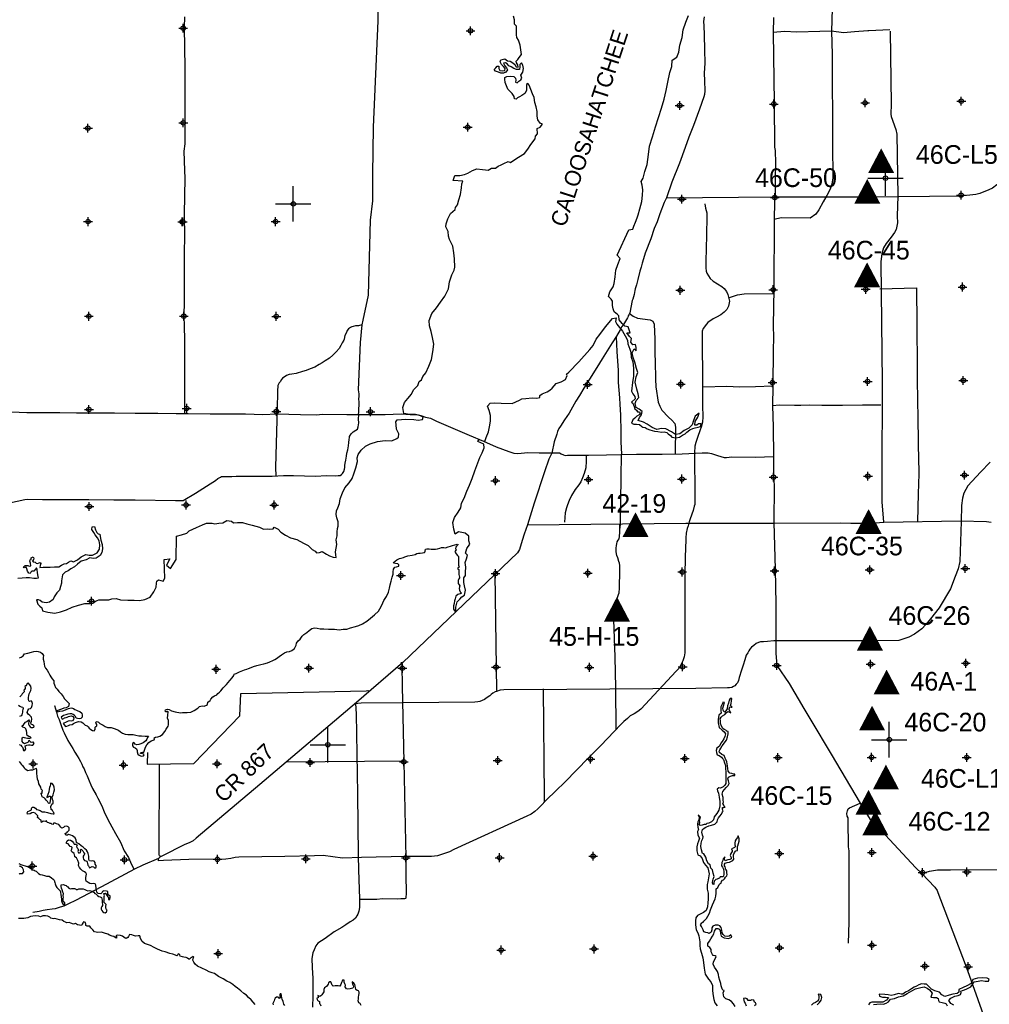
# Model space of a CAD drawing. Extents: x 97655 to 435575, y 693472 to 915232.
# Tile 7 of 12: x 172309 to 227131, y 777934 to 833602. Entities that reach past the tile are written whole.
import ezdxf
from ezdxf.enums import TextEntityAlignment as Align

# ---------------------------------------------------------------- set-up
doc = ezdxf.new("R2010")
doc.units = 0
doc.header["$LTSCALE"] = 2000
doc.header["$PDMODE"] = 34
doc.header["$PDSIZE"] = 250
doc.layers.get('0').update_dxf_attribs({"linetype": 'CONTINUOUS'})
for name, color, linetype in [('FLOWLOC', 13, 'CONTINUOUS'), ('MAJROADS', 9, 'CONTINUOUS'), ('SEC', 2, 'CONTINUOUS'), ('TEXT', 7, 'CONTINUOUS'), ('TSHIPS', 7, 'CONTINUOUS'), ('WATER', 4, 'CONTINUOUS')]:
    doc.layers.add(name, color=color, linetype=linetype)

# ---------------------------------------------------------------- blocks, each defined once
blk = doc.blocks.new('TICK')
at = {"color": 0}
for points in [[(500, 0), (500, 1000)], [(0, 500), (1000, 500)]]:
    blk.add_lwpolyline(points, dxfattribs=at)
blk.add_point((500, 500), dxfattribs=at)
blk = doc.blocks.new('FLOW')
at = {"layer": 'FLOWLOC', "color": 0}
blk.add_lwpolyline([(-58, 878, 0, 1470, 0), (-58, -520, 1470, 1470, 0)], format="xyseb", dxfattribs=at)
blk.add_attdef('LOCATION_#', text='', height=1056, dxfattribs=at).set_placement((-56, 1090), align=Align.CENTER)

msp = doc.modelspace()

# ---------------------------------------------------------------- linework, layer by layer
at = {"layer": 'MAJROADS', "color": 0}
for points in [[(192588, 849276), (192575, 845347), (192612, 843587), (192574, 838459), (192562, 833540), (192290, 827518), (192262, 824854), (192250, 823354), (192133, 822265), (192009, 818026), (191705, 816613), (191645, 816345), (191562, 815357), (191449, 812668), (191449, 812668)], [(218240, 834210), (218214, 832954), (218238, 831638), (218258, 826543), (218278, 824666), (218250, 824407), (218182, 824172), (218122, 823989), (217943, 823655), (217739, 823304), (217501, 822845), (217324, 822604), (217012, 822388), (215370, 822392), (214963, 822310)], [(211007, 833759), (210980, 833508), (210987, 833248), (211000, 832737), (211019, 831890), (211055, 831153), (211009, 830583), (211023, 830148), (211044, 829586), (211025, 829377), (210991, 829243), (210743, 828549), (210409, 827621), (210144, 826953), (209939, 826376), (209606, 825491), (209179, 824413), (208879, 823535), (208751, 823268), (208503, 822624), (208358, 822181), (208187, 821797), (207990, 821204), (207666, 820410), (207580, 820084), (207503, 819841), (207442, 819616), (207373, 819382), (207253, 818922), (207175, 818612), (207106, 818386), (207097, 818294), (207045, 818060), (206985, 817792), (206934, 817717), (206803, 817031), (206744, 816923), (206718, 816864), (206709, 816822), (206667, 816739), (206506, 816472), (206455, 816372), (206362, 816263), (206268, 816071), (206056, 815704), (205810, 815337), (205234, 814420), (204945, 813936), (204521, 813269), (204207, 812777), (203970, 812359), (203758, 812034), (203376, 811358), (203113, 810975), (202884, 810624), (202800, 810483), (202723, 810324), (202680, 810173), (202534, 809739), (202395, 809095), (202225, 808752), (201977, 808034), (201403, 806261), (201025, 805049), (200837, 804523), (200717, 804155), (200562, 803645), (200454, 803465), (193976, 797261), (191346, 794991), (185894, 790356), (182295, 787326), (182108, 787186), (181895, 787067), (181655, 786978), (180342, 786315), (180229, 786249), (180153, 786183), (180136, 786130), (180138, 786039)], [(181620, 833767), (181608, 833188), (181649, 830875), (181639, 829476), (181643, 827834), (181643, 826577), (181598, 826166), (181631, 825069), (181637, 824641), (181605, 822622), (181629, 821281), (181606, 820493), (181614, 819236), (181611, 817770), (181595, 816773), (181609, 816346), (181627, 815424), (181628, 814359), (181634, 812893), (181634, 811728)], [(214930, 833722), (214907, 832876), (214962, 828896), (214993, 826398), (215026, 826214), (215045, 825485), (215030, 824588), (215015, 823642), (214987, 823307), (214963, 822310), (214942, 818388), (214918, 816311), (214922, 815632), (214908, 814911), (214893, 812934), (214893, 812859), (214868, 811795), (214909, 810563), (214922, 808929), (214931, 807856), (214960, 807253), (214945, 805175), (215017, 802543), (215053, 800565), (215064, 798655), (215057, 797784), (215110, 797087), (215807, 796077), (216643, 794663), (217040, 793998), (218199, 792071), (219837, 789310), (220400, 788385), (220500, 788300), (222969, 785651), (223310, 785338), (224042, 784562), (224175, 784377), (224215, 784251), (225769, 780209), (225991, 779587), (226976, 776823)], [(221508, 833029), (220317, 832963), (220259, 832980), (219513, 832910), (218892, 832856), (218214, 832954), (217552, 832942), (216245, 832901), (215558, 832940), (214907, 832876)], [(221528, 832948), (221582, 828818), (221556, 828259), (221587, 828137), (221847, 827387), (221898, 827132), (221959, 823650), (221929, 822499), (221935, 822126), (221857, 821743), (221773, 821564), (221579, 821308), (221301, 820943), (221147, 820695), (221048, 820386), (220995, 819917), (221071, 813091), (221053, 807739), (221048, 806316), (221153, 805208)], [(239660, 829126), (237457, 829120), (234803, 829119), (233653, 829063), (233231, 829009), (232918, 828901), (232310, 828621), (231897, 828296), (227549, 824271), (227303, 824083), (227108, 823981), (226597, 823779), (226362, 823725), (225508, 823624), (220257, 823576), (214987, 823563), (208874, 823508)], [(211040, 823186), (211089, 822948), (211168, 822677), (211161, 822397), (211113, 820595), (211101, 820020), (211103, 819566), (211123, 819388), (211160, 819267), (211346, 818964), (211525, 818828), (212007, 818511), (212148, 818396), (212274, 818233), (212354, 818064), (212439, 817688), (212380, 817414), (212284, 817221), (212132, 817065), (211953, 816915), (211704, 816776), (211509, 816682), (211223, 816485), (211142, 816396), (210952, 816148), (210892, 815985), (210887, 815643), (210922, 813052), (210915, 811787), (210925, 811158), (210916, 810844), (210841, 810561), (210778, 810416), (210641, 809977), (210534, 809699), (210482, 809487), (210462, 809106), (210461, 808408), (210478, 807331), (210473, 806194), (210453, 806089), (210384, 805845), (210211, 805380), (210162, 805210), (210096, 804990), (210050, 804830), (210001, 804573), (209966, 804307), (209970, 804075), (209954, 803833), (209907, 802355), (209907, 799718), (209907, 797808), (209883, 797588), (209803, 797346), (209698, 797130), (209588, 796932), (209433, 796760), (207433, 794627), (207265, 794490), (207055, 794357), (206834, 794236), (206668, 794086), (206469, 793924), (206289, 793752), (205158, 792561), (204449, 791849), (203812, 791187), (203132, 790499), (202624, 790013), (202088, 789493), (201762, 789138), (201602, 788979), (201438, 788833), (201222, 788687), (200984, 788578), (196847, 786682), (196613, 786552), (196159, 786396), (195936, 786335), (195587, 786295), (195231, 786285), (194135, 786285), (191629, 786225), (190570, 786191), (189475, 786346), (188986, 786330), (187296, 786297), (184705, 786257), (184487, 786236), (184255, 786186), (183960, 786147), (181865, 786130), (180433, 786073), (180138, 786052)], [(220933, 818393), (220941, 818393), (223019, 818437), (223038, 816392), (223053, 813936), (223056, 813224), (223099, 811028), (223107, 809813), (223123, 808556), (223154, 808271), (223143, 807919), (223118, 806788), (223073, 805222)], [(212451, 817899), (212900, 818041), (213280, 818109), (214923, 818126)], [(206766, 817016), (207000, 816832), (207235, 816735), (207961, 816624), (208110, 816553), (208188, 816384), (208224, 815548), (208225, 815058), (208215, 814683), (208235, 814293), (208251, 813273), (208278, 812837), (208411, 811985), (208509, 811756), (208622, 811533), (208998, 811127), (209174, 810966), (209348, 810768), (209388, 810568), (209377, 809069)], [(191645, 816345), (191463, 816298), (191379, 816290), (191295, 816291), (191161, 816250), (191085, 816242), (191010, 816201), (190909, 816118), (190824, 816026), (190781, 815926), (190696, 815751), (190661, 815541), (190627, 815475), (190551, 815324), (190474, 815174), (190364, 815007), (190204, 814824), (190018, 814641), (189824, 814467), (189588, 814309), (189411, 814193), (189243, 814102), (188991, 813962), (188738, 813863), (188503, 813764), (188302, 813707), (187949, 813601), (187705, 813552), (187538, 813537), (187395, 813487), (187260, 813396), (187167, 813330), (187117, 813263), (187032, 813130), (186981, 813071), (186913, 812929), (186896, 812821), (186886, 812703), (186885, 812544), (186884, 812368), (186891, 812201), (186864, 811975), (186863, 811782), (186862, 811631), (186780, 808305)], [(206031, 815676), (206075, 814838), (206151, 813765), (206154, 813095), (206223, 812214), (206237, 811854), (206275, 811267), (206301, 810287), (206297, 809742), (206333, 809030)], [(210954, 812869), (210945, 812836), (212286, 812876), (213015, 812854), (213920, 812856), (214876, 812899)], [(191449, 812668), (191476, 812443), (191476, 812326), (191474, 812150), (191490, 811991), (191480, 811756), (191471, 811664), (191470, 811522), (191468, 811354)], [(181634, 811728), (181622, 811360)], [(186863, 811782), (186868, 811329)], [(214868, 811795), (215270, 811824), (216125, 811817), (216476, 811815), (216988, 811819), (217658, 811806), (218823, 811806), (219954, 811823), (220993, 811832)], [(171839, 811435), (172710, 811403), (174109, 811393), (174578, 811389), (175517, 811382), (176187, 811377), (177670, 811366), (178835, 811357), (180125, 811347), (181155, 811340), (181625, 811336), (181834, 811343), (183074, 811317), (184247, 811316), (185077, 811318), (186065, 811286), (186870, 811321), (188177, 811286), (189090, 811263), (189425, 811294), (190799, 811275), (192978, 811284), (193874, 811310), (194385, 811290), (194729, 811279), (194996, 811218), (195247, 811133), (195540, 811072), (195882, 810902), (197728, 810117), (198530, 809776), (199248, 809460), (199958, 809195), (200242, 809101), (200477, 809074), (201030, 809128), (201675, 809107), (201985, 809121), (202195, 809111), (202521, 809109), (202723, 809107), (202831, 809106), (202932, 809055), (203048, 808996), (203157, 808970), (203291, 808985), (203568, 808983), (204473, 808977), (205478, 808994), (207179, 809032), (208638, 809046), (209760, 809062), (210900, 809112), (211235, 809110), (211428, 809083), (211771, 808972), (212147, 808852), (212264, 808851), (212566, 808882), (213915, 808863), (214921, 808898)], [(181625, 811336), (181614, 811360)], [(191466, 811010), (191485, 811287)], [(191485, 811287), (191468, 811354)], [(170843, 806092), (172595, 806482), (172746, 806498), (173601, 806475), (174816, 806474), (176223, 806481), (177623, 806462), (178829, 806453), (181125, 806411), (181544, 806416), (182251, 806830), (183076, 807360), (183379, 807551), (183514, 807659), (183665, 807733), (183724, 807766), (183808, 807774), (183951, 807781), (184152, 807771), (184303, 807770), (184554, 807793), (184864, 807791), (185233, 807788), (185694, 807785), (186121, 807799), (186582, 807795), (187219, 807841), (187797, 807828), (188409, 807815), (189054, 807794), (189641, 807823), (190169, 807819), (190311, 807835), (190428, 807834), (190496, 807892), (190555, 807950), (190589, 808000), (190631, 808067), (190674, 808184), (190692, 808284), (190692, 808402), (190710, 808536), (190753, 808703), (190780, 808921), (190815, 809088), (190867, 809280), (190902, 809515), (190928, 809699), (190946, 809858), (190964, 809975), (190964, 810034), (191058, 810192), (191159, 810300), (191310, 810391), (191403, 810458), (191446, 810583), (191490, 810809), (191466, 811010)], [(204339, 808978), (204345, 808651), (204317, 808274), (204222, 807939), (204136, 807697), (204034, 807480), (203924, 807313), (203712, 807038), (203500, 806696), (203372, 806413), (203279, 806179), (203219, 805995), (203149, 805727), (203131, 805451), (203104, 805200)], [(206243, 804751), (206276, 805068), (206320, 807716), (206333, 809030)], [(186780, 808305), (186793, 807802)], [(227179, 808584), (226632, 808024), (225916, 807240), (225690, 806836), (225608, 806555), (225553, 806138), (225532, 805233), (225465, 802969), (225363, 802555), (225203, 802121), (224930, 801430), (224287, 800359), (223815, 799730), (223538, 799399), (223312, 799170), (222897, 798862), (222576, 798696), (222012, 798498), (220401, 798482), (215063, 798491), (214949, 798478), (214593, 798447), (214364, 798433), (214200, 798419), (214085, 798382), (213950, 798329), (213817, 798214), (213693, 798120), (213591, 798017), (213535, 797923), (213474, 797805), (213388, 797667), (213306, 797417), (213207, 797105), (213119, 796823), (212983, 796420), (212945, 796239), (212895, 796119), (212824, 796029), (212741, 795941), (212674, 795893), (212573, 795853), (212447, 795828), (212323, 795826), (210537, 795786), (203246, 795734), (199675, 795719), (199481, 795694), (199269, 795627), (199195, 795594), (199052, 795526), (198971, 795458), (198884, 795379), (198806, 795317), (198664, 795229), (198586, 795168), (198451, 795110), (198333, 795062), (198213, 795033), (198052, 795025), (193972, 794975), (191610, 794953), (191244, 794923)], [(227238, 805166), (226967, 805208), (225526, 805241), (221175, 805179), (220681, 805144), (220295, 805132), (220103, 805112), (219301, 805119), (218736, 805134), (214975, 805123), (209970, 805116), (201018, 805030)], [(206042, 793492), (206010, 795837), (205972, 797555), (205938, 798644), (205896, 799667), (205883, 800220), (205875, 800312), (205867, 800396), (205885, 800446), (205919, 800513), (205970, 800680), (206038, 800789), (206106, 800939), (206174, 801106), (206208, 801190), (206227, 801458), (206229, 801684), (206214, 801885), (206232, 802053), (206234, 802363), (206235, 802547), (206237, 802740), (206221, 802874), (206180, 802966), (206123, 803168), (206073, 803311), (206033, 803512), (206026, 803730), (206061, 803872), (206070, 803973), (206096, 804081), (206147, 804173), (206198, 804248), (206224, 804382), (206234, 804634), (206243, 804751), (206236, 804910), (206245, 805069)], [(199282, 795675), (199194, 802246)], [(193881, 797274), (193918, 797083), (193942, 795926), (194025, 791646), (194138, 786216), (194145, 785057), (194157, 784404), (194155, 784161), (194146, 784010), (194145, 783926), (194120, 783910), (194061, 783893), (193860, 783895), (193675, 783871), (192821, 783894), (192502, 783855), (191849, 783868), (191522, 783862)], [(179528, 792166), (179522, 791511), (182159, 791550), (184759, 794247), (184819, 795514), (191904, 795653), (191991, 795671), (192076, 795630)], [(201912, 795766), (201954, 789708), (201954, 789347)], [(191296, 794949), (191333, 794362), (191416, 789837), (191440, 786343), (191459, 785530), (191522, 783904), (191519, 783410), (191492, 783201), (191432, 783025), (191364, 782933), (191305, 782808), (191170, 782692), (191001, 782593), (190740, 782427), (190521, 782286), (190092, 782038), (189578, 781648), (189368, 781524), (189166, 781383), (189047, 781233), (188953, 781016), (188885, 780849), (188832, 780531), (188845, 780012), (188891, 779400), (188883, 778419), (188870, 777766)], [(174272, 794824), (174272, 794824), (174395, 794454), (174452, 794219), (174542, 794043), (174641, 793749), (174756, 793429), (174830, 793278), (175028, 792841), (175309, 792403), (175425, 792184), (175566, 791974), (175657, 791831), (175748, 791662), (175831, 791511), (175880, 791368), (175954, 791242), (176036, 791032), (176119, 790847), (176242, 790569), (176333, 790334), (176424, 790132), (176630, 789779), (176721, 789594), (176944, 789148), (177084, 788820), (177299, 788391), (177522, 787971), (177728, 787592), (178001, 787095), (178215, 786616), (178455, 786237), (178637, 785834), (178761, 785590)], [(194001, 791685), (187376, 791625)], [(180287, 786283), (180211, 786336), (180195, 786399), (180217, 791488)], [(219175, 781389), (219209, 782587), (219206, 786618), (219166, 786836), (219160, 788319), (219145, 788470), (219087, 788579), (219080, 788730), (219114, 788881), (219157, 788989), (219233, 789048), (219837, 789310)], [(180153, 786183), (179266, 785802), (178805, 785572), (176939, 784575), (175457, 783805), (175061, 783612), (174803, 783492), (174602, 783430), (174310, 783339), (174146, 783322), (173856, 783268), (173639, 783240), (173419, 783186), (173052, 783121)], [(223310, 785338), (223747, 785469), (224200, 785533), (224938, 785536), (225885, 785562), (231172, 785514), (234004, 785518), (236308, 785525), (240094, 785431), (241704, 785493), (247007, 785386), (252211, 785381), (257556, 785366), (262811, 785502), (264412, 785507), (264537, 785472), (264579, 785413), (265033, 784505), (265517, 783228), (266794, 780319), (268152, 776974)]]:
    msp.add_lwpolyline(points, dxfattribs=at)
at = {"layer": 'SEC', "color": 0}
for p in [(181554, 833122), (197795, 832974), (209626, 828754), (214947, 828834), (220108, 828898), (225546, 828994), (181558, 827770), (176168, 827472), (197639, 827522), (220264, 823644), (225534, 823682), (209748, 823458), (215002, 823547), (176175, 822187), (181494, 822175), (181527, 822174), (186779, 822187), (209661, 818305), (214915, 818336), (220143, 818358), (225615, 818487), (176220, 816833), (181590, 816838), (186817, 816826), (214870, 813083), (220249, 813146), (225662, 813200), (204421, 812980), (209691, 812993), (176225, 811564), (181754, 811626), (186821, 811448), (192140, 811436), (199205, 807537), (204467, 807601), (209754, 807631), (214933, 807737), (220270, 807792), (225725, 807854), (176245, 806079), (181715, 806166), (186699, 806164), (220367, 802496), (225772, 802575), (193864, 802179), (199210, 802284), (204430, 802314), (209768, 802377), (214988, 802433), (176375, 800726), (188666, 796937), (193945, 796933), (199240, 796997), (204519, 796985), (209789, 797015), (215110, 797087), (220422, 797167), (225801, 797213), (183421, 796873), (173070, 791525), (178180, 791464), (183468, 791527), (188730, 791608), (194025, 791646), (199338, 791718), (204583, 791798), (209920, 791828), (215174, 791883), (220477, 791896), (225856, 791892), (215262, 786453), (220490, 786517), (178234, 786101), (183489, 786131), (188491, 786155), (194138, 786216), (199442, 786221), (204729, 786309), (173022, 785752), (223358, 785379), (225863, 785416), (183535, 780802), (199531, 781001), (204784, 781064), (215266, 781125), (220495, 781272), (223488, 780092), (225935, 780061)]:
    msp.add_point(p, dxfattribs=at)
at = {"layer": 'WATER', "color": 0}
for points in [[(172213, 802034), (172448, 802041), (172682, 802064), (172867, 802063), (173101, 802036), (173260, 802018), (173378, 802051), (173361, 802127), (173312, 802336), (173305, 802512), (173264, 802605), (173197, 802538), (173112, 802430), (173003, 802431), (172944, 802372), (172910, 802289), (172826, 802306), (172752, 802424), (172719, 802558), (172678, 802642), (172560, 802610), (172527, 802677), (172612, 802735), (172762, 802742), (172838, 802708), (172930, 802724), (172922, 802884), (172890, 802993), (172899, 803068), (172966, 803084), (172966, 803168), (173067, 803226), (173109, 803167), (173083, 803083), (173040, 802983), (173090, 802958), (173182, 802932), (173241, 802881), (173324, 802856), (173417, 802889), (173467, 802922), (173509, 802863), (173458, 802746), (173457, 802637), (173641, 802653), (173892, 802642), (174030, 802651), (174278, 802665), (174521, 802663), (174681, 802763), (174815, 802829), (174958, 802853), (175067, 802936), (175202, 803011), (175352, 802959), (175579, 803067), (175790, 803241), (176050, 803357), (176243, 803330), (176427, 803321), (176687, 803453), (176814, 803661), (176833, 803913), (176801, 804131), (176702, 804316), (176577, 804476), (176502, 804610), (176395, 804778), (176412, 804929), (176530, 804945), (176596, 804752), (176662, 804617), (176745, 804541), (176837, 804524), (176853, 804382), (176893, 804180), (176975, 803937), (176990, 803694), (176956, 803485), (176854, 803318), (176635, 803152), (176459, 803136), (176275, 803171), (176073, 803055), (175788, 802981), (175577, 802815), (175417, 802666), (175207, 802550), (175047, 802450), (174879, 802359), (174736, 802210), (174675, 801883), (174665, 801741), (174622, 801565), (174554, 801356), (174410, 801198), (174267, 800973), (174199, 800823), (173996, 800665), (173804, 800624), (173578, 800668), (173461, 800761), (173378, 800803), (173260, 800796), (173326, 800561), (173442, 800442), (173559, 800341), (173599, 800182), (173892, 800096), (174302, 800043), (174613, 800125), (174957, 800231), (175285, 800388), (175637, 800503), (175998, 800601), (176266, 800599), (176450, 800615), (176594, 800723), (176787, 800805), (177130, 800811), (177340, 800810), (177516, 800851), (177767, 800874), (178001, 800797), (178420, 800778), (178789, 800775), (179082, 800773), (179392, 800813), (179686, 800945), (179889, 801253), (180016, 801512), (180035, 801738), (180069, 801855), (180162, 801938), (180412, 801861), (180523, 802028), (180479, 803092), (180790, 803115), (180603, 802756), (180828, 802571), (181158, 803088), (181183, 804403), (181460, 804476), (181754, 804575), (181889, 804699), (182301, 804898), (182645, 805038), (182872, 805145), (183199, 805135), (183349, 805092), (183567, 805140), (183794, 805164), (184029, 805280), (184280, 805253), (184405, 805160), (184631, 805184), (184900, 805182), (185150, 805105), (185451, 805027), (185869, 804916), (186095, 804797), (186296, 804821), (186455, 804803), (186648, 804818), (186699, 804902), (186916, 804791), (187065, 804631), (187332, 804462), (187624, 804301), (187976, 804214), (188351, 804011), (188627, 803875), (188851, 803656), (189010, 803554), (189093, 803461), (189252, 803477), (189420, 803543), (189654, 803391), (189829, 803289), (190038, 803221), (190205, 803203), (190189, 803345), (190165, 803513), (190244, 803923), (190195, 804199), (190255, 804425), (190265, 804651), (190275, 804844), (190309, 804969), (190311, 805212), (190245, 805439), (190205, 805632), (190215, 805833), (190291, 806000), (190385, 806242), (190429, 806518), (190556, 806844), (190701, 807136), (190937, 807411), (191098, 807653), (191209, 807929), (191312, 808271), (191415, 808631), (191382, 808840), (191451, 809024), (191620, 809258), (191856, 809482), (192133, 809623), (192536, 809754), (192964, 809810), (193349, 809799), (193626, 809923), (193736, 809997), (193737, 810182), (193621, 810459), (193590, 810694), (193582, 810869), (193650, 810970), (194145, 811016), (194588, 811005), (194839, 810953), (195091, 811002), (195125, 811135), (194933, 811229), (194682, 811289), (194347, 811283), (194021, 811336), (193981, 811679), (194067, 811955), (194261, 812188), (194464, 812438), (194583, 812672), (194827, 812913), (194896, 813139), (195031, 813247), (195107, 813431), (195268, 813631), (195438, 814006), (195600, 814391), (195661, 814826), (195723, 815261), (195650, 815638), (195577, 815966), (195487, 816293), (195455, 816595), (195617, 816987), (195871, 817304), (196099, 817629), (196353, 817979), (196548, 818380), (196609, 818790), (196746, 819174), (196882, 819450), (196916, 819609), (196886, 820086), (196847, 820430), (196790, 820807), (196609, 821177), (196551, 821362), (196528, 821622), (196404, 821882), (196414, 822066), (196524, 822342), (196669, 822651), (196922, 822876), (196956, 822993), (197066, 823143), (197143, 823410), (197229, 823728), (197282, 824104), (197317, 824322), (197368, 824472), (196824, 824510), (196918, 824794), (197194, 824800), (197463, 824849), (197647, 824923), (197908, 825072), (198160, 825171), (198478, 825127), (198646, 825109), (198788, 825099), (198990, 825215), (199216, 825214), (199367, 825330), (199535, 825396), (199678, 825470), (199922, 825578), (200064, 825535), (200249, 825668), (200510, 825833), (200846, 826032), (201041, 826274), (201218, 826541), (201447, 826857), (201473, 827008), (201591, 827141), (201560, 827443), (201744, 827534), (201871, 827692), (201729, 827760), (201613, 827937), (201573, 828155), (201558, 828415), (201509, 828675), (201444, 828926), (201404, 829203), (201305, 829405), (201206, 829657), (201124, 829909), (201032, 830001), (200973, 829943), (200955, 829759), (200971, 829600), (200869, 829433), (200701, 829325), (200575, 829242), (200457, 829184), (200373, 829118), (200289, 829135), (200265, 829261), (200149, 829429), (200024, 829564), (199916, 829665), (199825, 829867), (199759, 830052), (199736, 830236), (199745, 830328), (199845, 830395), (200080, 830410), (200247, 830384), (200339, 830291), (200355, 830182), (200338, 830073), (200438, 830030), (200539, 830122), (200640, 830205), (200708, 830297), (200642, 830473), (200752, 830631), (200787, 830849), (200763, 831033), (200688, 831168), (200596, 831068), (200586, 830934), (200560, 830784), (200393, 830793), (200242, 830844), (200092, 830929), (199958, 830989), (199867, 831106), (199775, 831157), (199658, 831150), (199741, 830990), (199824, 830889), (199881, 830763), (199788, 830638), (199671, 830580), (199512, 830581), (199386, 830632), (199261, 830675), (199203, 830701), (199128, 830785), (199229, 830876), (199297, 830968), (199405, 830976), (199405, 830850), (199462, 830732), (199613, 830706), (199747, 830739), (199765, 830839), (199665, 830965), (199557, 831067), (199482, 831218), (199517, 831335), (199743, 831384), (199885, 831274), (200044, 831248), (200194, 831171), (200311, 831078), (200385, 830944), (200486, 830926), (200478, 831052), (200404, 831162), (200387, 831254), (200472, 831354), (200556, 831470), (200675, 831637), (200651, 831905), (200611, 832157), (200521, 832442), (200422, 832602), (200406, 832753), (200392, 833239), (200293, 833357), (200277, 833516), (200286, 833591), (200220, 833810)], [(172289, 797525), (172390, 797557), (172507, 797632), (172583, 797740), (172667, 797765), (172768, 797781), (172969, 797838), (173103, 797888), (173237, 797904), (173346, 797886), (173480, 797835), (173580, 797759), (173663, 797658), (173645, 797549), (173645, 797457), (173669, 797315), (173685, 797172), (173718, 797055), (173775, 796937), (173858, 796828), (173933, 796702), (174007, 796550), (174073, 796441), (174148, 796340), (174239, 796214), (174247, 796097), (174271, 795988), (174338, 795853), (174429, 795744), (174529, 795618), (174653, 795491), (174761, 795331), (174844, 795205), (174936, 795113), (175052, 795003), (175102, 794936), (175076, 794768), (174941, 794702), (174799, 794670), (174681, 794620), (174413, 794530), (174446, 794471), (174588, 794504), (174756, 794536), (174907, 794585), (175066, 794660), (175217, 794692), (175301, 794675), (175351, 794658), (175434, 794599), (175518, 794573), (175602, 794531), (175702, 794488), (175818, 794395), (175843, 794278), (175834, 794177), (175775, 794102), (175674, 794078), (175582, 794087), (175507, 794121), (175465, 794213), (175399, 794264), (175332, 794323), (175257, 794365), (175148, 794358), (175031, 794342), (174922, 794309), (174788, 794268), (174661, 794177), (174703, 794059), (174803, 794100), (174845, 794125), (174929, 794150), (174988, 794175), (175072, 794207), (175139, 794224), (175231, 794240), (175323, 794197), (175373, 794139), (175355, 794030), (175296, 793963), (175213, 793947), (175137, 793964), (175045, 793940), (174936, 793882), (174768, 793816), (174901, 793639), (174968, 793664), (175060, 793705), (175152, 793730), (175278, 793762), (175354, 793812), (175463, 793870), (175639, 793919), (175782, 793910), (175873, 793851), (175940, 793791), (176015, 793716), (176123, 793681), (176173, 793631), (176231, 793547), (176340, 793479), (176423, 793412), (176523, 793394), (176583, 793469), (176583, 793536), (176567, 793595), (176617, 793645), (176676, 793678), (176676, 793753), (176635, 793804), (176610, 793888), (176686, 793929), (176769, 793886), (176844, 793819), (177020, 793717), (177145, 793633), (177278, 793582), (177479, 793580), (177646, 793537), (177897, 793435), (178013, 793342), (178130, 793258), (178272, 793207), (178423, 793181), (178548, 793188), (178724, 793187), (178883, 793144), (179042, 793110), (179201, 793109), (179410, 793090), (179594, 793089), (179543, 793014), (179501, 792931), (179442, 792839), (179366, 792773), (179282, 792715), (179156, 792657), (179047, 792616), (178938, 792608), (178838, 792642), (178788, 792718), (178729, 792727), (178695, 792635), (178695, 792551), (178753, 792467), (178836, 792433), (178911, 792374), (178953, 792290), (178952, 792206), (178993, 792072), (179060, 792013), (179135, 791987), (179202, 791970), (179311, 791978), (179353, 792036), (179320, 792078), (179244, 792104), (179136, 792121), (179153, 792171), (179253, 792187), (179329, 792195), (179354, 792254), (179380, 792354), (179431, 792471), (179499, 792613), (179609, 792729), (179735, 792829), (179911, 792895), (179928, 792953), (179895, 792987), (179979, 793045), (180113, 793052), (180231, 793102), (180382, 793193), (180517, 793359), (180593, 793485), (180712, 793668), (180729, 793726), (180729, 793827), (180722, 793978), (180673, 794112), (180682, 794279), (180708, 794472), (180658, 794506), (180625, 794464), (180574, 794464), (180533, 794506), (180550, 794590), (180659, 794614), (180768, 794597), (180901, 794529), (181102, 794469), (181194, 794452), (181428, 794408), (181512, 794433), (181629, 794424), (181780, 794431), (181981, 794455), (182174, 794537), (182384, 794678), (182469, 794770), (182628, 794802), (182745, 794785), (182863, 794843), (182930, 794884), (182948, 795026), (183074, 795109), (183108, 795184), (183226, 795318), (183318, 795384), (183461, 795433), (183512, 795500), (183613, 795583), (183689, 795666), (183815, 795824), (184001, 796007), (184195, 796249), (184313, 796391), (184414, 796532), (184432, 796599), (184541, 796640), (184742, 796739), (185011, 796846), (185154, 796879), (185246, 796920), (185389, 796986), (185523, 797036), (185708, 797093), (185934, 797142), (186118, 797191), (186311, 797240), (186454, 797289), (186622, 797363), (186740, 797430), (186824, 797488), (186975, 797595), (187118, 797695), (187278, 797803), (187412, 797869), (187572, 797885), (187697, 797934), (187849, 798050), (187942, 798234), (187960, 798359), (188061, 798484), (188171, 798576), (188289, 798742), (188382, 798842), (188550, 798950), (188676, 799075), (188819, 799174), (188970, 799215), (189121, 799197), (189296, 799171), (189514, 799170), (189765, 799151), (190117, 799140), (190376, 799114), (190602, 799137), (190812, 799153), (191021, 799210), (191290, 799292), (191475, 799358), (191684, 799440), (191937, 799589), (192147, 799763), (192374, 799963), (192593, 800162), (192754, 800421), (192754, 800429), (192839, 800630), (192907, 800772), (193043, 800988), (193153, 801239), (193222, 801464), (193265, 801657), (193316, 801866), (193376, 802091), (193428, 802250), (193429, 802392), (193446, 802535), (193522, 802643), (193615, 802667), (193740, 802700), (193749, 802775), (193683, 802834), (193549, 802852), (193440, 802870), (193474, 802928), (193541, 802995), (193634, 803061), (193785, 803144), (193886, 803160), (194003, 803192), (194087, 803242), (194263, 803283), (194498, 803331), (194674, 803372), (194767, 803413), (194867, 803438), (194959, 803446), (195077, 803462), (195194, 803486), (195262, 803553), (195237, 803595), (195246, 803670), (195338, 803686), (195463, 803685), (195572, 803659), (195714, 803658), (195815, 803658), (195941, 803690), (196058, 803731), (196159, 803764), (196293, 803763), (196393, 803746), (196536, 803795), (196662, 803828), (196779, 803869), (196905, 803910), (197039, 803951), (197098, 803926), (197072, 803901), (197005, 803842), (196971, 803776), (196954, 803700), (196978, 803633), (196919, 803533), (196944, 803466), (196994, 803399), (197068, 803315), (197118, 803256), (197126, 803172), (197125, 803063), (197116, 802912), (197123, 802770), (197156, 802644), (197089, 802611), (197080, 802544), (197139, 802519), (197146, 802427), (197137, 802343), (197137, 802226), (197178, 802083), (197169, 802041), (197135, 801983), (197101, 801899), (197100, 801724), (197150, 801648), (197199, 801589), (197174, 801539), (197148, 801447), (197181, 801346), (197222, 801254), (197297, 801170), (197205, 801145), (197129, 801129), (197079, 801096), (196961, 801013), (196927, 800862), (196892, 800737), (196866, 800595), (196840, 800469), (196831, 800277), (196922, 800134), (196976, 800111), (196969, 800379), (197038, 800680), (197190, 800847), (197299, 800963), (197450, 801071), (197511, 801347), (197453, 801590), (197429, 801783), (197414, 802043), (197507, 802176), (197516, 802369), (197526, 802645), (197503, 802922), (197579, 803122), (197630, 803331), (197522, 803432), (197599, 803708), (197760, 803958), (197710, 804135), (197695, 804394), (197487, 804580), (197119, 804649), (196925, 804507), (196851, 804792), (196795, 805170), (196889, 805462), (197100, 805754), (197243, 805996), (197295, 806272), (197447, 806548), (197592, 806949), (197736, 807283), (197897, 807667), (198042, 808093), (198212, 808553), (198331, 808845), (198450, 809113), (198568, 809388), (198553, 809606), (198219, 809759), (198295, 809859), (198612, 809756), (198681, 809982), (198808, 810300), (198894, 810684), (198929, 810927), (198930, 811228), (198856, 811505), (198766, 811757), (198901, 811924), (199152, 811939), (199529, 811928), (200157, 811908), (200568, 812090), (200702, 812173), (200928, 812189), (201280, 812220), (201557, 812210), (201724, 812234), (201717, 812360), (201859, 812443), (202136, 812559), (202288, 812650), (202422, 812767), (202650, 813042), (202918, 813132), (203162, 813265), (203264, 813490), (203230, 813566), (203365, 813666), (203921, 814257), (204544, 814949), (204730, 815190), (204908, 815533), (205102, 815808), (205431, 816233), (205835, 816717), (206028, 816749), (205993, 816540), (206068, 816397), (206226, 816204), (206392, 815985), (206542, 815725), (206674, 815481), (206690, 815280), (206805, 814978), (206863, 814810), (206878, 814517), (206969, 814265), (207009, 813905), (207006, 813453), (206954, 813085), (206901, 812608), (206984, 812448), (207092, 812305), (207100, 812171), (206893, 811983), (206981, 811921), (207055, 811728), (207088, 811610), (207180, 811518), (207238, 811425), (207355, 811425), (207397, 811349), (207329, 811266), (207211, 811182), (207085, 811074), (206984, 810974), (206908, 810799), (207025, 810740), (207192, 810730), (207351, 810713), (207484, 810603), (207534, 810561), (207668, 810544), (207785, 810476), (207936, 810408), (208203, 810340), (208396, 810322), (208596, 810287), (208756, 810295), (208906, 810260), (208981, 810193), (209106, 810100), (209189, 809991), (209415, 809964), (209616, 809997), (209784, 810105), (209927, 810196), (210037, 810288), (210205, 810421), (210364, 810487), (210507, 810528), (210675, 810560), (210800, 810610), (210843, 810760), (210692, 810744), (210591, 810686), (210474, 810670), (210509, 810879), (210653, 811138), (210721, 811364), (210502, 811181), (210409, 810947), (210324, 810688), (210138, 810513), (209886, 810372), (209626, 810181), (209391, 810149), (209157, 810292), (208840, 810478), (208589, 810480), (208329, 810431), (208062, 810550), (207795, 810735), (207578, 810854), (207269, 810939), (207353, 811106), (207463, 811256), (207498, 811457), (207339, 811584), (207172, 811677), (207107, 811912), (207174, 812079), (207309, 812237), (207277, 812447), (207195, 812707), (207113, 813101), (207173, 813402), (207250, 813661), (207185, 813887), (207086, 814239), (206995, 814508), (206947, 814768), (207048, 815002), (207173, 814875), (207166, 815068), (207125, 815244), (206983, 815228), (206866, 815371), (206901, 815580), (206784, 815690), (206635, 815900), (206685, 815891), (206819, 815899), (206712, 816243), (206528, 816269), (206378, 816429), (206203, 816639), (206179, 816865), (206105, 816941), (205929, 817076), (205855, 817261), (205823, 817445), (205824, 817680), (205749, 817797), (205591, 817957), (205685, 818225), (205862, 818500), (205913, 818692), (205974, 819060), (206010, 819445), (206137, 819763), (206256, 820106), (206098, 820282), (206759, 821719), (206985, 821768), (207037, 821935), (207122, 822152), (207215, 822395), (207275, 822570), (207377, 822913), (207488, 823314), (207515, 823682), (207534, 823992), (207502, 824252), (207452, 824453), (207562, 824645), (207657, 825013), (207793, 825414), (207855, 825983), (207916, 826443), (208086, 826978), (208265, 827547), (208435, 828065), (208589, 828592), (208751, 829110), (208863, 829603), (208957, 830063), (209061, 830615), (209180, 830950), (209207, 831318), (209459, 831476), (209570, 831760), (209630, 832153), (209767, 832604), (209820, 833031), (209964, 833466), (210117, 833833)], [(172282, 792627), (172365, 792584), (172415, 792534), (172465, 792466), (172498, 792374), (172497, 792315), (172547, 792273), (172623, 792315), (172648, 792373), (172641, 792457), (172616, 792541), (172666, 792565), (172717, 792590), (172809, 792606), (172901, 792597), (172968, 792580), (173052, 792580), (173119, 792688), (173078, 792780), (173044, 792756), (172961, 792731), (172902, 792765), (172869, 792840), (172802, 792807), (172760, 792741), (172659, 792691), (172575, 792667), (172508, 792726), (172442, 792801), (172443, 792927), (172443, 792994), (172502, 793035), (172569, 793018), (172653, 793009), (172745, 792975), (172878, 792974), (172954, 793007), (172904, 793066), (172829, 793084), (172737, 793134), (172721, 793227), (172705, 793310), (172697, 793403), (172664, 793503), (172598, 793571), (172489, 793597), (172447, 793639), (172456, 793672), (172515, 793739), (172566, 793797), (172633, 793889), (172709, 793930), (172818, 794013), (172860, 793962), (172834, 793896), (172800, 793837), (172808, 793770), (172841, 793703), (172908, 793627), (172966, 793593), (173050, 793576), (173109, 793601), (173134, 793651), (173093, 793701), (173034, 793744), (172959, 793769), (172943, 793845), (172977, 793945), (172994, 794054), (172970, 794163), (172887, 794255), (172795, 794340), (172737, 794432), (172763, 794549), (172822, 794633), (172915, 794665), (172982, 794724), (173008, 794832), (173025, 794941), (173001, 795050), (172951, 795084), (172859, 795059), (172825, 795085), (172801, 795169), (172802, 795277), (172819, 795386), (172836, 795495), (172896, 795595), (172938, 795678), (172964, 795787), (172940, 795913), (172865, 796022), (172799, 796098), (172731, 796073), (172706, 796015), (172664, 795940), (172596, 795907), (172613, 795873), (172613, 795831), (172621, 795789), (172587, 795731), (172545, 795698), (172553, 795647), (172553, 795606), (172485, 795531), (172451, 795481), (172409, 795406), (172308, 795314)], [(212767, 777808), (212659, 777960), (212551, 778086), (212401, 778179), (212242, 778247), (212126, 778365), (212086, 778591), (212145, 778708), (212061, 778726), (212020, 778801), (211979, 778986), (211955, 779111), (211897, 779271), (211840, 779464), (211816, 779615), (211758, 779783), (211692, 779909), (211601, 780043), (211527, 780211), (211544, 780345), (211604, 780470), (211697, 780629), (211622, 780671), (211522, 780697), (211472, 780756), (211414, 780898), (211407, 781032), (211324, 781142), (211215, 781226), (211225, 781368), (211318, 781502), (211386, 781644), (211479, 781785), (211555, 781911), (211598, 782078), (211682, 782211), (211791, 782219), (211858, 782185), (211908, 782101), (211940, 781933), (211973, 781791), (212131, 781697), (212390, 781662), (212567, 781728), (212517, 781854), (212425, 781788), (212316, 781763), (212174, 781789), (212090, 781882), (212033, 781983), (212008, 782117), (211976, 782276), (211901, 782377), (211792, 782403), (211633, 782404), (211499, 782346), (211448, 782263), (211439, 782137), (211396, 782012), (211287, 781937), (211220, 781980), (211112, 781989), (210986, 782031), (210945, 782141), (210863, 782334), (210805, 782435), (210881, 782535), (210948, 782576), (210990, 782634), (211142, 782792), (211210, 782926), (211303, 783093), (211371, 783285), (211473, 783552), (211635, 783903), (211661, 784053), (211679, 784221), (211688, 784380), (211697, 784472), (211790, 784546), (211849, 784705), (211900, 784738), (211967, 784788), (211993, 784872), (212052, 784947), (212111, 784963), (212153, 785021), (212221, 785130), (212288, 785196), (212314, 785271), (212289, 785364), (212290, 785472), (212248, 785531), (212215, 785573), (212224, 785640), (212199, 785708), (212150, 785766), (212150, 785859), (212201, 785917), (212310, 785950), (212436, 785974), (212553, 786023), (212637, 786056), (212679, 786140), (212664, 786291), (212673, 786383), (212724, 786516), (212808, 786608), (212892, 786624), (212893, 786716), (212893, 786825), (212919, 786900), (212945, 787017), (212996, 787151), (212988, 787293), (212923, 787461), (212897, 787361), (212813, 787278), (212753, 787186), (212736, 787044), (212752, 786943), (212785, 786851), (212717, 786801), (212658, 786768), (212549, 786718), (212591, 786626), (212599, 786567), (212514, 786459), (212472, 786350), (212529, 786241), (212529, 786166), (212453, 786124), (212344, 786100), (212193, 786042), (212160, 786135), (212170, 786277), (212085, 786152), (212068, 786060), (212017, 785943), (211982, 785768), (212049, 785692), (212098, 785574), (212122, 785432), (212130, 785298), (212104, 785172), (212062, 785147), (211995, 785140), (211919, 785140), (211885, 785073), (211827, 785040), (211751, 785007), (211667, 784983), (211583, 784891), (211565, 784799), (211556, 784699), (211498, 784733), (211482, 784825), (211508, 784933), (211525, 785017), (211568, 785151), (211519, 785352), (211478, 785536), (211395, 785629), (211354, 785814), (211263, 785881), (211163, 786049), (211098, 786251), (210982, 786436), (210923, 786469), (210858, 786671), (210825, 786847), (210835, 787039), (210886, 787198), (210937, 787307), (210946, 787407), (210913, 787491), (210881, 787659), (210907, 787818), (211008, 787901), (211109, 787950), (211268, 788016), (211428, 788065), (211612, 788114), (211688, 788189), (211739, 788256), (211765, 788373), (211824, 788473), (211892, 788565), (211985, 788681), (212044, 788823), (212078, 788882), (212053, 788949), (212046, 789058), (212129, 789057), (212205, 789082), (212163, 789099), (212130, 789199), (212072, 789284), (212106, 789367), (212090, 789484), (212075, 789635), (212025, 789811), (212068, 789970), (212153, 790078), (212246, 790187), (212372, 790311), (212415, 790412), (212390, 790571), (212349, 790688), (212383, 790772), (212493, 790830), (212610, 790862), (212744, 790878), (212736, 790954), (212669, 790954), (212577, 790980), (212452, 790997), (212369, 791124), (212353, 791274), (212337, 791417), (212289, 791635), (212247, 791744), (212206, 791845), (212132, 792004), (212007, 792064), (211873, 792165), (211857, 792241), (211900, 792324), (211950, 792407), (212027, 792549), (212103, 792649), (212196, 792766), (212272, 792874), (212323, 793058), (212374, 793217), (212375, 793359), (212292, 793376), (212225, 793427), (212133, 793470), (212058, 793537), (211984, 793655), (211935, 793806), (211927, 793956), (211920, 794074), (211962, 794174), (212055, 794249), (212172, 794323), (212257, 794415), (212341, 794490), (212441, 794455), (212516, 794413), (212458, 794506), (212417, 794598), (212426, 794640), (212468, 794757), (212535, 794731), (212585, 794731), (212560, 794773), (212494, 794824), (212528, 794941), (212563, 795083), (212580, 795233), (212480, 795217), (212420, 795125), (212394, 794958), (212326, 794800), (212308, 794641), (212241, 794524), (212173, 794449), (212123, 794483), (212082, 794567), (212058, 794684), (212109, 794801), (212152, 794993), (212068, 795019), (212042, 794944), (211958, 794760), (211948, 794551), (211963, 794392), (211846, 794284), (211794, 794041), (211801, 793840), (211858, 793589), (212024, 793428), (212141, 793335), (212215, 793235), (212173, 793076), (212130, 792942), (212020, 792800), (211944, 792692), (211876, 792525), (211724, 792409), (211682, 792284), (211714, 792166), (211739, 792040), (211856, 791998), (211981, 791905), (212039, 791837), (212097, 791778), (212163, 791585), (212212, 791443), (212219, 791242), (212235, 791091), (212233, 790848), (212240, 790589), (212239, 790413), (212180, 790321), (212087, 790221), (211936, 790155), (211835, 790173), (211751, 790089), (211767, 789997), (211825, 789863), (211857, 789637), (211897, 789402), (211904, 789151), (211835, 788917), (211725, 788716), (211573, 788533), (211539, 788366), (211421, 788258), (211269, 788175), (211152, 788151), (211110, 788101), (211001, 788093), (210892, 788060), (210783, 788036), (210733, 788103), (210759, 788204), (210751, 788321), (210803, 788522), (210670, 788648), (210719, 788522), (210701, 788363), (210659, 788246), (210633, 788121), (210657, 787953), (210689, 787811), (210638, 787702), (210654, 787501), (210745, 787333), (210693, 787166), (210625, 787007), (210591, 786840), (210589, 786606), (210647, 786388), (210780, 786328), (210888, 786185), (210979, 785958), (211078, 785807), (211211, 785647), (211284, 785312), (211257, 785077), (211223, 784860), (211180, 784701), (211170, 784442), (211235, 784224), (211242, 784056), (211233, 783872), (211223, 783671), (211205, 783453), (211120, 783236), (210968, 783120), (210792, 783038), (210632, 782955), (210539, 782821), (210513, 782646), (210528, 782428), (210560, 782143), (210659, 781967), (210700, 781799), (210765, 781464), (210755, 781263), (210779, 781070), (210853, 780827), (210935, 780558), (210975, 780298), (211006, 779972), (211071, 779636), (211170, 779477), (211245, 779359), (211378, 779207), (211477, 778989), (211484, 778738), (211507, 778520), (211547, 778201), (211621, 778017), (211737, 777840)], [(172238, 794846), (172313, 794795), (172396, 794761), (172480, 794735), (172504, 794651), (172496, 794601), (172470, 794534), (172461, 794451), (172452, 794375), (172435, 794300), (172401, 794242), (172292, 794201)], [(172254, 785895), (172371, 785844), (172488, 785801), (172622, 785759), (172730, 785725), (172831, 785690), (172939, 785606), (173047, 785538), (173122, 785513), (173189, 785487), (173248, 785462), (173323, 785394), (173381, 785335), (173473, 785276), (173573, 785250), (173707, 785216), (173832, 785181), (173974, 785180), (174099, 785088), (174199, 785012), (174249, 784944), (174290, 784827), (174315, 784743), (174347, 784625), (174414, 784541), (174489, 784465), (174597, 784356), (174621, 784255), (174637, 784138), (174653, 784004), (174669, 783878), (174677, 783786), (174718, 783668), (174776, 783584), (174868, 783559), (174868, 783609), (174852, 783693), (174794, 783735), (174769, 783819), (174770, 783911), (174779, 783986), (174771, 784070), (174780, 784196), (174747, 784271), (174714, 784397), (174681, 784506), (174657, 784590), (174658, 784682), (174783, 784706), (174867, 784672), (174934, 784647), (174975, 784613), (175034, 784579), (175092, 784503), (175158, 784461), (175234, 784477), (175309, 784485), (175401, 784485), (175460, 784459), (175501, 784425), (175569, 784433), (175661, 784458), (175778, 784457), (175895, 784456), (175996, 784430), (176062, 784380), (176162, 784354), (176263, 784362), (176414, 784336), (176505, 784268), (176555, 784201), (176605, 784175), (176663, 784125), (176713, 784082), (176780, 784032), (176864, 784014), (176939, 783980), (176955, 783897), (176971, 783821), (176979, 783679), (176986, 783595), (176986, 783528), (176960, 783461), (176910, 783386), (176918, 783311), (176959, 783243), (177009, 783168), (177067, 783134), (177134, 783108), (177226, 783158), (177252, 783242), (177219, 783300), (177186, 783376), (177187, 783476), (177196, 783568), (177146, 783636), (177054, 783737), (177080, 783770), (177080, 783862), (177081, 783938), (177081, 784021), (177098, 784080), (177074, 784197), (177133, 784222), (177174, 784188), (177208, 784121), (177249, 784070), (177291, 784020), (177324, 783970), (177323, 783894), (177356, 783844), (177407, 783885), (177424, 783977), (177416, 784061), (177350, 784112), (177283, 784196), (177300, 784246), (177284, 784321), (177217, 784330), (177075, 784356), (176999, 784307), (176966, 784248), (176898, 784182), (176739, 784191), (176664, 784275), (176648, 784393), (176632, 784510), (176617, 784661), (176575, 784745), (176467, 784771), (176391, 784746), (176282, 784772), (176182, 784823), (176074, 784890), (176041, 784991), (176042, 785108), (176076, 785192), (176093, 785284), (176052, 785368), (175969, 785419), (175852, 785478), (175760, 785571), (175685, 785663), (175636, 785781), (175645, 785915), (175596, 786066), (175522, 786209), (175430, 786268), (175422, 786318), (175406, 786393), (175381, 786469), (175314, 786511), (175248, 786554), (175223, 786629), (175249, 786704), (175274, 786796), (175241, 786838), (175166, 786856), (175108, 786931), (175050, 787007), (174958, 787033), (174958, 787075), (175000, 787175), (175068, 787233), (175185, 787215), (175277, 787156), (175351, 787064), (175393, 786980), (175468, 786988), (175527, 786987), (175560, 786912), (175526, 786870), (175542, 786803), (175592, 786752), (175617, 786694), (175617, 786635), (175591, 786568), (175641, 786501), (175699, 786500), (175741, 786525), (175759, 786584), (175734, 786643), (175784, 786701), (175818, 786667), (175876, 786608), (175942, 786507), (175984, 786432), (175941, 786365), (175907, 786315), (175898, 786223), (175915, 786131), (175981, 786063), (176040, 786046), (176098, 786021), (176131, 785970), (176139, 785903), (176164, 785802), (176197, 785769), (176213, 785718), (176255, 785651), (176288, 785668), (176339, 785684), (176406, 785717), (176489, 785700), (176539, 785641), (176623, 785657), (176632, 785707), (176624, 785774), (176583, 785858), (176583, 785950), (176517, 786035), (176433, 786043), (176358, 786027), (176257, 786045), (176216, 786120), (176217, 786204), (176217, 786313), (176185, 786455), (176152, 786548), (176094, 786640), (175986, 786725), (175902, 786817), (175777, 786893), (175652, 787011), (175519, 787088), (175495, 787213), (175445, 787339), (175295, 787458), (175195, 787500), (175070, 787526), (175003, 787501), (174910, 787494), (174886, 787611), (174970, 787636), (175012, 787685), (175097, 787777), (175114, 787844), (175106, 787911), (175048, 787962), (174973, 788012), (174838, 787988), (174788, 787938), (174687, 787897), (174637, 787956), (174571, 788032), (174513, 788091), (174387, 788142), (174312, 788176), (174228, 788168), (174203, 788101), (174128, 788118), (174094, 788152), (174036, 788152), (173952, 788195), (173860, 788212), (173819, 788305), (173743, 788272), (173635, 788289), (173542, 788214), (173526, 788290), (173526, 788348), (173451, 788382), (173393, 788433), (173318, 788500), (173327, 788592), (173260, 788668), (173177, 788736), (173094, 788787), (172993, 788754), (172892, 788696), (172750, 788680), (172725, 788764), (172776, 788831), (172860, 788872), (172969, 788930), (172970, 789013), (173020, 789072), (173104, 789080), (173196, 789029), (173262, 788953), (173354, 788927), (173471, 788893), (173571, 788825), (173730, 788816), (173881, 788773), (174073, 788730), (174207, 788696), (174257, 788704), (174241, 788771), (174208, 788821), (174166, 788888), (174091, 788956), (174067, 789123), (174127, 789249), (174202, 789315), (174195, 789416), (174162, 789508), (174146, 789642), (174197, 789776), (174232, 789926), (174274, 790068), (174267, 790202), (174217, 790320), (174143, 790421), (174051, 790430), (174050, 790363), (174033, 790279), (173991, 790196), (173981, 790095), (173955, 789953), (173904, 789803), (173845, 789652), (173853, 789619), (173912, 789669), (173979, 789710), (174046, 789701), (174054, 789651), (174045, 789559), (174036, 789467), (174010, 789308), (173959, 789283), (173918, 789317), (173885, 789393), (173810, 789468), (173752, 789544), (173702, 789611), (173577, 789671), (173552, 789738), (173536, 789822), (173511, 789881), (173578, 789880), (173579, 789964), (173596, 790022), (173529, 790090), (173513, 790207), (173455, 790300), (173397, 790392), (173365, 790526), (173315, 790669), (173291, 790828), (173284, 790987), (173277, 791172), (173261, 791264), (173194, 791247), (173101, 791206), (173026, 791165), (172917, 791166), (172766, 791141), (172616, 791226), (172574, 791310), (172525, 791377), (172458, 791445), (172408, 791512), (172350, 791588), (172292, 791664)], [(172275, 785284), (172326, 785334), (172393, 785333), (172477, 785333), (172536, 785424), (172528, 785542), (172470, 785643), (172362, 785735), (172295, 785736)], [(185623, 777928), (185515, 778055), (185390, 778181), (185241, 778324), (185133, 778442), (184983, 778552), (184808, 778687), (184633, 778847), (184500, 778940), (184358, 779059), (184191, 779160), (184024, 779245), (183808, 779380), (183557, 779508), (183465, 779558), (183316, 779677), (183190, 779711), (183015, 779771), (182848, 779864), (182614, 779974), (182364, 780093), (182230, 780195), (182156, 780312), (182106, 780430), (182115, 780530), (182149, 780605), (182116, 780631), (182057, 780606), (181990, 780556), (181914, 780481), (181864, 780490), (181806, 780541), (181722, 780583), (181588, 780601), (181505, 780618), (181388, 780652), (181355, 780728), (181330, 780778), (181263, 780787), (181246, 780729), (181195, 780679), (181112, 780713), (180962, 780764), (180803, 780798), (180535, 780901), (180360, 780935), (180101, 781046), (179909, 781139), (179709, 781258), (179375, 781377), (179208, 781512), (179117, 781705), (179118, 781756), (179093, 781814), (179001, 781807), (178858, 781782), (178750, 781825), (178641, 781859), (178516, 781877), (178456, 781777), (178423, 781718), (178330, 781652), (178271, 781669), (178188, 781737), (178122, 781787), (178013, 781830), (177820, 781840), (177753, 781798), (177795, 781723), (177761, 781681), (177636, 781765), (177535, 781791), (177393, 781842), (177285, 781893), (177110, 781961), (176926, 782013), (176733, 781997), (176541, 782032), (176441, 782150), (176333, 782260), (176266, 782344), (176124, 782361), (176049, 782395), (176058, 782471), (176025, 782555), (175916, 782597), (175891, 782556), (175849, 782472), (175798, 782397), (175689, 782415), (175580, 782424), (175472, 782500), (175346, 782467), (175204, 782527), (175112, 782552), (174970, 782545), (174895, 782587), (174811, 782621), (174703, 782689), (174569, 782707), (174419, 782741), (174302, 782784), (174218, 782768), (174076, 782802), (174009, 782869), (173892, 782912), (173767, 782930), (173616, 782939), (173482, 782881), (173382, 782915), (173231, 782941), (173055, 782926), (172921, 782902), (172761, 782819), (172544, 782795), (172250, 782780)], [(225118, 777878), (224959, 777979), (224843, 778147), (224961, 778281), (225188, 778396), (225373, 778437), (225507, 778495), (225533, 778603), (225517, 778671), (225609, 778712), (225735, 778753), (225869, 778811), (226079, 778918), (226181, 779051), (226274, 779201), (226492, 779242), (226685, 779282), (226894, 779248), (227086, 779238), (227121, 779347), (227012, 779406), (226736, 779424), (226468, 779410), (226199, 779344), (226097, 779102), (225862, 778978), (225652, 778879), (225400, 778763), (225399, 778621), (225306, 778538), (225072, 778506), (224853, 778449), (224610, 778383), (224452, 778468), (224319, 778628), (224043, 778705), (223859, 778782), (223718, 778942), (223585, 779077), (223445, 779075), (223303, 779101), (223143, 779027), (223017, 778969), (222891, 778903), (222740, 778803), (222555, 778704), (222395, 778613), (222244, 778505), (222152, 778506), (221998, 778543), (221755, 778469), (221587, 778429), (221412, 778463), (221219, 778481), (220909, 778508), (220917, 778391), (221101, 778340), (221260, 778330), (221427, 778312), (221326, 778171), (221116, 778055), (220789, 778057), (220488, 778051), (220371, 778018), (220295, 777901)], [(191609, 777872), (191551, 777973), (191493, 778024), (191452, 778124), (191461, 778250), (191462, 778342), (191479, 778451), (191497, 778543), (191505, 778618), (191456, 778702), (191381, 778719), (191322, 778778), (191289, 778879), (191273, 778963), (191249, 779055), (191199, 779131), (191116, 779207), (191107, 779198), (191115, 779140), (191132, 779073), (191156, 778989), (191181, 778922), (191139, 778855), (191063, 778830), (190988, 778806), (190862, 778781), (190787, 778807), (190754, 778866), (190720, 778916), (190721, 779008), (190696, 779092), (190655, 779185), (190656, 779293), (190555, 779294), (190538, 779244), (190496, 779169), (190462, 779052), (190403, 778969), (190311, 778986), (190252, 778978), (190151, 778970), (190034, 778954), (189967, 779013), (189943, 779106), (189910, 779198), (189843, 779198), (189776, 779157), (189750, 779082), (189708, 779023), (189657, 778932), (189548, 778865), (189505, 778774), (189496, 778648), (189395, 778464), (189336, 778406), (189285, 778373), (189235, 778399), (189168, 778441), (189176, 778374), (189184, 778298), (189109, 778282), (189125, 778198), (189150, 778165), (189191, 778131), (189258, 778097), (189258, 778030), (189266, 777980), (189307, 777938), (189340, 777845)], [(220587, 777929), (220763, 777936), (220964, 777952), (221140, 777950), (221300, 778000), (221434, 778074), (221552, 778216), (221779, 778264), (221997, 778355), (222257, 778420), (222484, 778536), (222754, 778702), (222955, 778801), (223257, 778891), (223450, 778923), (223609, 778847), (223742, 778754), (223817, 778653), (223909, 778568), (223866, 778443), (223823, 778334), (223974, 778325), (224141, 778315), (224242, 778265), (224266, 778155), (224299, 778080), (224466, 778045), (224608, 778002), (224700, 777960), (224758, 777851)], [(187306, 777859), (187239, 777934), (187215, 778085), (187149, 778220), (187124, 778295), (187108, 778362), (187109, 778438), (187084, 778530), (187034, 778530), (187017, 778472), (187016, 778405), (187041, 778296), (187007, 778271), (186957, 778321), (186899, 778347), (186823, 778331), (186756, 778281), (186722, 778206), (186696, 778122), (186662, 778055), (186620, 777989), (186636, 777913)], [(213864, 777868), (213940, 777935), (213915, 778010), (213849, 778061), (213816, 778161), (213707, 778179), (213632, 778154), (213506, 778155), (213440, 778239), (213331, 778290), (213239, 778266), (213271, 778081), (213329, 777997), (213387, 777854)], [(217406, 777912), (217524, 778037), (217617, 778161), (217668, 778312), (217611, 778480), (217460, 778514), (217485, 778405), (217492, 778296), (217467, 778188), (217416, 778113), (217307, 778038), (217172, 777972), (217071, 777889)]]:
    msp.add_lwpolyline(points, dxfattribs=at)

# ---------------------------------------------------------------- block references
at = {"layer": 'FLOWLOC', "color": 0}
ref = msp.add_blockref('FLOW', (221076, 825453), dxfattribs=at)
ref.add_attrib('LOCATION_#', '46C-L51-3', dxfattribs={"color": 0, "height": 1056}).set_placement((226318, 825453), align=Align.CENTER)
ref = msp.add_blockref('FLOW', (220290, 823723), dxfattribs=at)
ref.add_attrib('LOCATION_#', '46C-50', dxfattribs={"color": 0, "height": 1056}).set_placement((216201, 824142), align=Align.CENTER)
ref = msp.add_blockref('FLOW', (220280, 818999), dxfattribs=dict(at, xscale=1.005, yscale=1.005, zscale=1.005))
ref.add_attrib('LOCATION_#', '46C-45', dxfattribs={"color": 0, "height": 1056}).set_placement((220318, 820045), align=Align.CENTER)
ref = msp.add_blockref('FLOW', (207186, 804871), dxfattribs=dict(at, xscale=1.005, yscale=1.005, zscale=1.005))
ref.add_attrib('LOCATION_#', '42-19', dxfattribs={"color": 0, "height": 1056}).set_placement((207061, 805722), align=Align.CENTER)
ref = msp.add_blockref('FLOW', (220364, 805051), dxfattribs=dict(at, xscale=1.005, yscale=1.005, zscale=1.005))
ref.add_attrib('LOCATION_#', '46C-35', dxfattribs={"color": 0, "height": 1056}).set_placement((219927, 803318), align=Align.CENTER)
ref = msp.add_blockref('FLOW', (206137, 800090), dxfattribs=dict(at, xscale=1.005, yscale=1.005, zscale=1.005))
ref.add_attrib('LOCATION_#', '45-H-15', dxfattribs={"color": 0, "height": 1056}).set_placement((204796, 798202), align=Align.CENTER)
ref = msp.add_blockref('FLOW', (220438, 798453), dxfattribs=dict(at, xscale=1.005, yscale=1.005, zscale=1.005))
ref.add_attrib('LOCATION_#', '46C-26', dxfattribs={"color": 0, "height": 1056}).set_placement((223750, 799387), align=Align.CENTER)
ref = msp.add_blockref('FLOW', (221384, 795975), dxfattribs=dict(at, xscale=1.005, yscale=1.005, zscale=1.005))
ref.add_attrib('LOCATION_#', '46A-1', dxfattribs={"color": 0, "height": 1056}).set_placement((224558, 795671), align=Align.CENTER)
ref = msp.add_blockref('FLOW', (220561, 793937), dxfattribs=at)
ref.add_attrib('LOCATION_#', '46C-20', dxfattribs={"color": 0, "height": 1056}).set_placement((224650, 793361), align=Align.CENTER)
ref = msp.add_blockref('FLOW', (221345, 790604), dxfattribs=dict(at, xscale=1.005, yscale=1.005, zscale=1.005))
ref.add_attrib('LOCATION_#', '46C-L16-1', dxfattribs={"color": 0, "height": 1056}).set_placement((226604, 790179), align=Align.CENTER)
ref = msp.add_blockref('FLOW', (220360, 789175), dxfattribs=dict(at, xscale=1.005, yscale=1.005, zscale=1.005))
ref.add_attrib('LOCATION_#', '46C-15', dxfattribs={"color": 0, "height": 1056}).set_placement((215943, 789210), align=Align.CENTER)
ref = msp.add_blockref('FLOW', (220748, 788004), dxfattribs=dict(at, xscale=1.005, yscale=1.005, zscale=1.005))
ref.add_attrib('LOCATION_#', '46C-12', dxfattribs={"color": 0, "height": 1056}).set_placement((224881, 787756), align=Align.CENTER)
at = {"layer": 'TSHIPS', "color": 0, "xscale": 2, "yscale": 2, "zscale": 2}
for p in [(220264, 823644), (186779, 822187), (220477, 791896), (188730, 791608)]:
    msp.add_blockref('TICK', p, dxfattribs=at)

# ---------------------------------------------------------------- texts
at = {"layer": 'TEXT', "color": 0}
msp.add_text('CR 867', height=900, rotation=44, dxfattribs=at).set_placement((183835, 789282))
at = {"layer": 'WATER', "color": 0}
msp.add_text('CALOOSAHATCHEE', height=900, rotation=72, dxfattribs=at).set_placement((203153, 821831))

doc.saveas('drawing.dxf')
